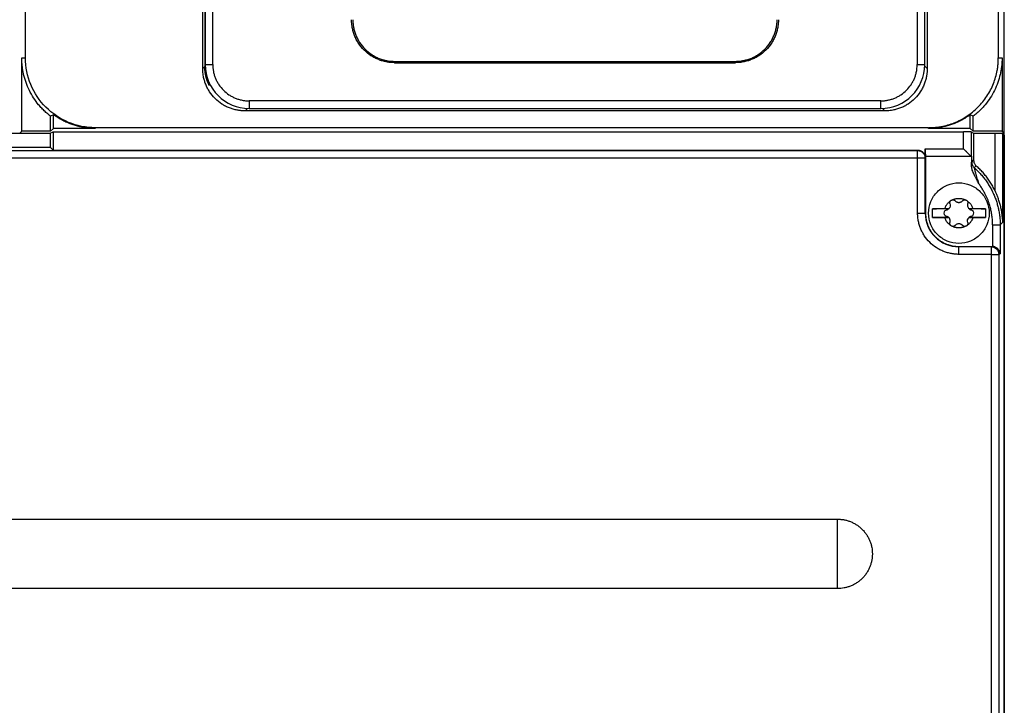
# Model space of a CAD drawing. Header units: millimetres. Extents: x 190.2 to 209.8, y 176 to 224.
# Tile 5 of 9: x 196.8 to 209.8, y 200 to 209.1. Entities that reach past the tile are written whole.
import ezdxf

# ---------------------------------------------------------------- set-up
doc = ezdxf.new("R2010")
doc.units = ezdxf.units.MM

msp = doc.modelspace()

# ---------------------------------------------------------------- linework, layer by layer
at = {"color": 7, "linetype": 'Continuous', "lineweight": 25}
for p, q in [((199.169, 208.407), (199.169, 221.541)), ((199.201, 221.486), (199.201, 208.461)), ((199.301, 208.461), (199.301, 221.486)), ((208.6, 221.486), (208.6, 208.461)), ((208.7, 208.461), (208.7, 221.486)), ((208.732, 221.541), (208.732, 208.407)), ((196.829, 208.549), (196.829, 221.399)), ((209.671, 221.399), (209.671, 208.549)), ((209.75, 207.549), (209.75, 221.399)), ((199.195, 210.076), (199.195, 208.433)), ((196.78, 208.549), (196.829, 208.549)), ((196.78, 207.579), (196.78, 208.549)), ((201.7, 208.503), (201.7, 208.485)), ((201.7, 208.503), (206.2, 208.503)), ((201.7, 208.485), (206.2, 208.485)), ((206.2, 208.485), (206.2, 208.503)), ((209.671, 208.549), (209.72, 208.549)), ((209.72, 208.549), (209.72, 207.579)), ((199.195, 208.433), (199.169, 208.407)), ((199.201, 208.461), (199.301, 208.461)), ((199.252, 208.224), (199.252, 208.186)), ((208.12, 207.981), (199.781, 207.981)), ((208.12, 207.881), (208.12, 207.981)), ((208.174, 207.849), (199.727, 207.849)), ((199.781, 207.881), (208.12, 207.881)), ((197.199, 207.798), (197.16, 207.779)), ((197.16, 207.579), (197.16, 207.779)), ((197.199, 207.618), (197.199, 207.798)), ((209.34, 207.779), (209.301, 207.798)), ((209.301, 207.618), (209.301, 207.798)), ((209.34, 207.579), (209.34, 207.779)), ((196.78, 207.579), (196.755, 207.554)), ((197.16, 207.579), (196.78, 207.579)), ((197.155, 207.554), (197.194, 207.573)), ((197.199, 207.618), (197.16, 207.579)), ((197.194, 207.573), (197.194, 207.33)), ((197.194, 207.573), (209.211, 207.573)), ((197.75, 207.618), (197.199, 207.618)), ((208.75, 207.627), (197.75, 207.627)), ((197.75, 207.627), (197.75, 207.618)), ((208.75, 207.618), (208.75, 207.627)), ((209.301, 207.618), (208.75, 207.618)), ((209.211, 207.349), (209.211, 207.573)), ((209.34, 207.579), (209.301, 207.618)), ((209.72, 207.579), (209.34, 207.579)), ((209.75, 207.549), (209.72, 207.579)), ((190.375, 207.554), (197.155, 207.554)), ((197.155, 207.554), (197.155, 207.369)), ((209.311, 207.571), (209.311, 207.249)), ((209.311, 207.571), (209.345, 207.554)), ((209.345, 207.554), (209.345, 207.197)), ((209.345, 207.554), (209.625, 207.554)), ((209.625, 207.554), (209.625, 206.796)), ((209.725, 207.551), (209.725, 206.375)), ((209.75, 207.539), (209.725, 207.551)), ((209.73, 207.549), (209.75, 207.549)), ((209.75, 183.61), (209.75, 207.539)), ((209.75, 207.531), (209.75, 183.796)), ((191.38, 207.369), (197.155, 207.369)), ((191.394, 207.325), (208.606, 207.325)), ((197.155, 207.369), (197.194, 207.33)), ((197.194, 207.33), (208.607, 207.33)), ((208.607, 207.33), (208.606, 207.325)), ((208.707, 207.249), (208.707, 207.349)), ((208.707, 207.349), (209.211, 207.349)), ((208.606, 207.225), (191.394, 207.225)), ((208.606, 206.499), (208.606, 207.225)), ((208.706, 207.225), (208.676, 207.225)), ((208.706, 207.225), (208.707, 207.23)), ((208.706, 206.499), (208.706, 207.225)), ((208.709, 207.249), (209.311, 207.249)), ((208.71, 207.249), (208.71, 206.499)), ((209.315, 207.249), (209.311, 207.249)), ((209.315, 207.249), (209.315, 207.137)), ((209.32, 207.172), (209.345, 207.197)), ((209.379, 207.122), (209.354, 207.097)), ((209.016, 206.556), (208.8, 206.556)), ((208.964, 206.559), (209.019, 206.559)), ((209.281, 206.559), (209.336, 206.559)), ((209.5, 206.556), (209.284, 206.556)), ((208.606, 206.499), (208.706, 206.499)), ((208.706, 206.499), (208.71, 206.499)), ((208.8, 206.442), (209.016, 206.442)), ((209.019, 206.439), (208.964, 206.439)), ((209.336, 206.439), (209.281, 206.439)), ((209.284, 206.442), (209.5, 206.442)), ((209.595, 206.345), (209.592, 206.059)), ((209.725, 206.375), (209.695, 206.345)), ((209.695, 206.345), (209.695, 205.96)), ((209.15, 206.054), (209.15, 206.059)), ((209.15, 206.059), (209.592, 206.059)), ((209.577, 206.054), (209.15, 206.054)), ((209.15, 205.954), (209.15, 206.054)), ((209.592, 206.059), (209.577, 206.054)), ((209.577, 205.954), (209.15, 205.954)), ((209.577, 205.954), (209.577, 178.599)), ((209.695, 205.96), (209.677, 205.954)), ((209.677, 205.954), (209.677, 178.599)), ((192.45, 202.457), (207.55, 202.457)), ((207.55, 201.999), (207.55, 202.457)), ((207.55, 201.541), (207.55, 201.999)), ((207.55, 201.541), (192.45, 201.541))]:
    msp.add_line(p, q, dxfattribs=at)
at = {"color": 8, "linetype": 'Continuous', "lineweight": 25}
for p, q in [((208.699, 208.44), (208.732, 208.407)), ((199.76, 207.882), (199.727, 207.849)), ((208.141, 207.882), (208.174, 207.849))]:
    msp.add_line(p, q, dxfattribs=at)
at = {"color": 7, "linetype": 'Continuous', "lineweight": 25}
for centre, radius, start, end in [((199.781, 208.461), 0.58, 180, 270), ((208.12, 208.461), 0.58, 270, 0), ((209.15, 206.499), 0.444, 180, 270)]:
    msp.add_arc(centre, radius, start, end, dxfattribs=at)
for points, knots in [([(201.7, 208.485), (201.694, 208.486), (201.68, 208.486), (201.659, 208.487), (201.638, 208.489), (201.618, 208.491), (201.586, 208.497), (201.543, 208.507), (201.49, 208.525), (201.439, 208.548), (201.372, 208.587), (201.296, 208.649), (201.234, 208.725), (201.195, 208.792), (201.172, 208.843), (201.154, 208.896), (201.143, 208.943), (201.137, 208.984), (201.133, 209.019), (201.133, 209.042), (201.133, 209.053)], [0, 0, 0, 0, 0.023335, 0.046627, 0.069909, 0.093211, 0.116565, 0.178299, 0.240092, 0.3044, 0.368768, 0.500006, 0.631244, 0.695552, 0.759919, 0.821653, 0.883446, 0.922309, 0.961111, 1, 1, 1, 1]), ([(201.15, 209.053), (201.151, 209.047), (201.151, 209.033), (201.152, 209.013), (201.154, 208.993), (201.156, 208.973), (201.161, 208.942), (201.171, 208.901), (201.189, 208.85), (201.211, 208.8), (201.249, 208.735), (201.309, 208.662), (201.382, 208.602), (201.447, 208.564), (201.497, 208.541), (201.548, 208.524), (201.594, 208.513), (201.634, 208.507), (201.667, 208.504), (201.689, 208.503), (201.7, 208.503)], [0, 0, 0, 0, 0.023334, 0.046627, 0.069909, 0.093211, 0.116565, 0.178298, 0.240092, 0.304399, 0.368768, 0.500006, 0.631244, 0.695551, 0.759919, 0.821652, 0.883446, 0.922308, 0.961111, 1, 1, 1, 1]), ([(206.768, 209.053), (206.768, 209.046), (206.768, 209.032), (206.767, 209.012), (206.765, 208.991), (206.762, 208.97), (206.757, 208.939), (206.747, 208.896), (206.729, 208.843), (206.706, 208.792), (206.667, 208.725), (206.605, 208.649), (206.529, 208.587), (206.462, 208.548), (206.411, 208.525), (206.358, 208.507), (206.311, 208.496), (206.27, 208.489), (206.235, 208.486), (206.212, 208.486), (206.2, 208.485)], [0, 0, 0, 0, 0.023335, 0.046627, 0.069909, 0.093211, 0.116565, 0.178299, 0.240092, 0.3044, 0.368768, 0.500006, 0.631244, 0.695552, 0.759919, 0.821653, 0.883446, 0.922309, 0.961111, 1, 1, 1, 1]), ([(206.2, 208.503), (206.207, 208.503), (206.221, 208.503), (206.241, 208.505), (206.261, 208.506), (206.281, 208.509), (206.311, 208.514), (206.353, 208.524), (206.404, 208.541), (206.454, 208.564), (206.519, 208.602), (206.592, 208.662), (206.652, 208.735), (206.69, 208.8), (206.712, 208.85), (206.73, 208.901), (206.741, 208.947), (206.747, 208.986), (206.75, 209.02), (206.75, 209.042), (206.75, 209.053)], [0, 0, 0, 0, 0.023334, 0.046627, 0.069909, 0.093211, 0.116565, 0.178298, 0.240092, 0.304399, 0.368768, 0.500006, 0.631244, 0.695551, 0.759919, 0.821652, 0.883446, 0.922308, 0.961111, 1, 1, 1, 1]), ([(197.16, 207.779), (197.152, 207.785), (197.135, 207.798), (197.111, 207.818), (197.088, 207.839), (197.065, 207.861), (197.044, 207.884), (197.022, 207.907), (196.985, 207.951), (196.934, 208.02), (196.878, 208.118), (196.834, 208.222), (196.808, 208.312), (196.793, 208.385), (196.786, 208.439), (196.781, 208.494), (196.78, 208.53), (196.78, 208.549)], [0, 0, 0, 0, 0.035334, 0.070578, 0.10577, 0.140945, 0.176141, 0.211394, 0.246743, 0.373347, 0.500011, 0.626616, 0.753279, 0.815048, 0.876625, 0.93821, 1, 1, 1, 1]), ([(197.75, 207.627), (197.629, 207.627), (197.509, 207.651), (197.286, 207.744), (197.184, 207.812), (197.013, 207.983), (196.945, 208.085), (196.853, 208.308), (196.829, 208.428), (196.829, 208.549)], [0, 0, 0, 0, 0.25, 0.25, 0.5, 0.5, 0.75, 0.75, 1, 1, 1, 1]), ([(208.75, 207.627), (208.759, 207.627), (208.778, 207.628), (208.806, 207.629), (208.834, 207.631), (208.862, 207.634), (208.89, 207.638), (208.938, 207.646), (209.005, 207.662), (209.091, 207.691), (209.175, 207.729), (209.283, 207.793), (209.406, 207.893), (209.506, 208.016), (209.57, 208.124), (209.608, 208.208), (209.637, 208.294), (209.655, 208.37), (209.665, 208.437), (209.67, 208.493), (209.671, 208.53), (209.671, 208.549)], [0, 0, 0, 0, 0.019453, 0.038872, 0.058274, 0.077679, 0.097104, 0.116567, 0.178312, 0.240094, 0.304413, 0.368769, 0.500007, 0.631244, 0.695564, 0.75992, 0.821665, 0.883447, 0.922314, 0.961117, 1, 1, 1, 1]), ([(209.72, 208.549), (209.72, 208.538), (209.72, 208.517), (209.718, 208.486), (209.716, 208.455), (209.712, 208.424), (209.708, 208.393), (209.702, 208.362), (209.69, 208.305), (209.666, 208.222), (209.622, 208.118), (209.566, 208.02), (209.511, 207.945), (209.462, 207.889), (209.424, 207.85), (209.383, 207.813), (209.354, 207.79), (209.34, 207.779)], [0, 0, 0, 0, 0.035334, 0.070578, 0.10577, 0.140945, 0.176141, 0.211394, 0.246743, 0.373347, 0.500011, 0.626616, 0.753279, 0.815048, 0.876625, 0.93821, 1, 1, 1, 1]), ([(199.727, 207.849), (199.72, 207.849), (199.706, 207.849), (199.686, 207.85), (199.665, 207.852), (199.645, 207.855), (199.614, 207.86), (199.572, 207.87), (199.52, 207.887), (199.469, 207.91), (199.404, 207.949), (199.329, 208.009), (199.269, 208.084), (199.23, 208.149), (199.207, 208.2), (199.19, 208.252), (199.179, 208.298), (199.173, 208.338), (199.169, 208.372), (199.169, 208.395), (199.169, 208.407)], [0, 0, 0, 0, 0.023404, 0.04676, 0.070099, 0.093451, 0.116849, 0.178636, 0.240445, 0.304706, 0.369, 0.500006, 0.631011, 0.695244, 0.759566, 0.821315, 0.883162, 0.922101, 0.960999, 1, 1, 1, 1]), ([(199.252, 208.186), (199.249, 208.193), (199.243, 208.206), (199.235, 208.225), (199.227, 208.245), (199.221, 208.265), (199.215, 208.286), (199.208, 208.313), (199.201, 208.348), (199.196, 208.39), (199.195, 208.419), (199.195, 208.433)], [0, 0, 0, 0, 0.083403, 0.166594, 0.249694, 0.332825, 0.416108, 0.499663, 0.666462, 0.832919, 1, 1, 1, 1]), ([(199.301, 208.461), (199.301, 208.455), (199.301, 208.442), (199.303, 208.424), (199.304, 208.405), (199.307, 208.386), (199.312, 208.358), (199.321, 208.322), (199.337, 208.277), (199.357, 208.235), (199.39, 208.181), (199.44, 208.12), (199.501, 208.07), (199.555, 208.037), (199.597, 208.017), (199.642, 208.001), (199.682, 207.991), (199.719, 207.985), (199.75, 207.982), (199.771, 207.981), (199.781, 207.981)], [0, 0, 0, 0, 0.024977, 0.049935, 0.07491, 0.099943, 0.125071, 0.18765, 0.250101, 0.312479, 0.37513, 0.500007, 0.624885, 0.687464, 0.749914, 0.812292, 0.874943, 0.916732, 0.958358, 1, 1, 1, 1]), ([(208.12, 207.981), (208.126, 207.981), (208.139, 207.981), (208.157, 207.983), (208.176, 207.984), (208.195, 207.987), (208.223, 207.992), (208.259, 208.001), (208.304, 208.017), (208.346, 208.037), (208.4, 208.07), (208.461, 208.12), (208.511, 208.181), (208.544, 208.235), (208.564, 208.277), (208.58, 208.322), (208.59, 208.362), (208.596, 208.399), (208.599, 208.43), (208.6, 208.451), (208.6, 208.461)], [0, 0, 0, 0, 0.024977, 0.049935, 0.07491, 0.099943, 0.125071, 0.18765, 0.250101, 0.312479, 0.37513, 0.500007, 0.624885, 0.687464, 0.749914, 0.812292, 0.874943, 0.916732, 0.958358, 1, 1, 1, 1]), ([(208.732, 208.407), (208.732, 208.4), (208.732, 208.386), (208.731, 208.366), (208.729, 208.345), (208.726, 208.325), (208.721, 208.294), (208.711, 208.252), (208.694, 208.2), (208.671, 208.149), (208.632, 208.084), (208.572, 208.009), (208.497, 207.949), (208.432, 207.91), (208.381, 207.887), (208.329, 207.87), (208.283, 207.859), (208.243, 207.853), (208.209, 207.849), (208.186, 207.849), (208.174, 207.849)], [0, 0, 0, 0, 0.023404, 0.04676, 0.070099, 0.093451, 0.116849, 0.178636, 0.240445, 0.304706, 0.369, 0.500006, 0.631011, 0.695244, 0.759566, 0.821315, 0.883162, 0.922101, 0.960999, 1, 1, 1, 1]), ([(208.6, 208.461), (208.626, 208.461), (208.652, 208.461), (208.689, 208.461), (208.7, 208.461), (208.7, 208.461)], [0, 0, 0, 0, 0.5, 0.5, 1, 1, 1, 1]), ([(199.781, 207.981), (199.781, 207.955), (199.781, 207.929), (199.781, 207.892), (199.781, 207.881), (199.781, 207.881)], [0, 0, 0, 0, 0.5, 0.5, 1, 1, 1, 1]), ([(197.75, 207.618), (197.74, 207.618), (197.72, 207.618), (197.691, 207.62), (197.662, 207.622), (197.632, 207.625), (197.603, 207.629), (197.574, 207.634), (197.546, 207.64), (197.517, 207.647), (197.488, 207.655), (197.451, 207.667), (197.404, 207.684), (197.35, 207.707), (197.298, 207.734), (197.247, 207.764), (197.215, 207.787), (197.199, 207.798)], [0, 0, 0, 0, 0.050297, 0.100395, 0.150344, 0.200192, 0.249992, 0.299794, 0.349649, 0.399606, 0.449717, 0.500031, 0.600414, 0.700199, 0.799788, 0.899587, 1, 1, 1, 1]), ([(209.301, 207.798), (209.293, 207.793), (209.277, 207.781), (209.252, 207.765), (209.227, 207.749), (209.202, 207.735), (209.176, 207.721), (209.149, 207.708), (209.123, 207.696), (209.095, 207.684), (209.068, 207.674), (209.031, 207.661), (208.983, 207.647), (208.926, 207.634), (208.868, 207.625), (208.809, 207.619), (208.77, 207.618), (208.75, 207.618)], [0, 0, 0, 0, 0.050297, 0.100395, 0.150344, 0.200192, 0.249992, 0.299794, 0.349649, 0.399606, 0.449717, 0.500031, 0.600414, 0.700199, 0.799788, 0.899587, 1, 1, 1, 1]), ([(209.311, 207.571), (209.311, 207.571), (209.31, 207.571), (209.308, 207.571), (209.305, 207.572), (209.301, 207.572), (209.297, 207.572), (209.291, 207.572), (209.286, 207.572), (209.279, 207.573), (209.273, 207.573), (209.266, 207.573), (209.259, 207.573), (209.252, 207.573), (209.245, 207.573), (209.238, 207.573), (209.231, 207.573), (209.224, 207.573), (209.218, 207.573), (209.213, 207.573), (209.211, 207.573)], [0, 0, 0, 0, 0.0686711, 0.1357992, 0.2013843, 0.2654263, 0.3279253, 0.3888812, 0.448294, 0.5061637, 0.5624904, 0.617274, 0.6705146, 0.7222123, 0.772367, 0.8209789, 0.868048, 0.9135745, 0.9575584, 1, 1, 1, 1]), ([(209.625, 207.554), (209.628, 207.554), (209.635, 207.554), (209.644, 207.554), (209.653, 207.554), (209.665, 207.553), (209.679, 207.553), (209.695, 207.553), (209.708, 207.553), (209.717, 207.552), (209.723, 207.552), (209.725, 207.551), (209.725, 207.551)], [0, 0, 0, 0, 0.060396, 0.12033, 0.180308, 0.240837, 0.370277, 0.500069, 0.629526, 0.759335, 0.879578, 1, 1, 1, 1]), ([(208.606, 207.225), (208.606, 207.251), (208.606, 207.276), (208.606, 207.313), (208.606, 207.324), (208.606, 207.325)], [0, 0, 0, 0, 0.5, 0.5, 1, 1, 1, 1]), ([(208.606, 207.325), (208.632, 207.325), (208.658, 207.315), (208.695, 207.278), (208.706, 207.252), (208.706, 207.225)], [0, 0, 0, 0, 0.5, 0.5, 1, 1, 1, 1]), ([(208.607, 207.33), (208.61, 207.33), (208.615, 207.33), (208.624, 207.329), (208.632, 207.327), (208.643, 207.323), (208.657, 207.317), (208.671, 207.307), (208.684, 207.295), (208.694, 207.28), (208.702, 207.265), (208.705, 207.254), (208.706, 207.249)], [0, 0, 0, 0, 0.060605, 0.120877, 0.181241, 0.24212, 0.370794, 0.499945, 0.628744, 0.757865, 0.87892, 1, 1, 1, 1]), ([(208.707, 207.349), (208.707, 207.345), (208.707, 207.339), (208.707, 207.328), (208.707, 207.318), (208.707, 207.307), (208.707, 207.296), (208.707, 207.286), (208.708, 207.276), (208.708, 207.267), (208.708, 207.259), (208.708, 207.253), (208.708, 207.25), (208.709, 207.249), (208.709, 207.249)], [0, 0, 0, 0, 0.062479, 0.128752, 0.198817, 0.272674, 0.350324, 0.431765, 0.516998, 0.60602, 0.698832, 0.795434, 0.895823, 1, 1, 1, 1]), ([(209.211, 207.349), (209.214, 207.346), (209.22, 207.34), (209.229, 207.331), (209.236, 207.324), (209.242, 207.318), (209.252, 207.308), (209.265, 207.294), (209.281, 207.279), (209.294, 207.266), (209.303, 207.257), (209.308, 207.252), (209.31, 207.25), (209.311, 207.249), (209.311, 207.249)], [0, 0, 0, 0, 0.070384, 0.133152, 0.188304, 0.235843, 0.275771, 0.425413, 0.553376, 0.682604, 0.797758, 0.867527, 0.934645, 1, 1, 1, 1]), ([(209.345, 207.197), (209.345, 207.195), (209.346, 207.189), (209.347, 207.18), (209.348, 207.172), (209.351, 207.164), (209.356, 207.152), (209.364, 207.137), (209.374, 207.127), (209.379, 207.122)], [0, 0, 0, 0, 0.100408, 0.199937, 0.299316, 0.399277, 0.500541, 0.74956, 1, 1, 1, 1]), ([(209.315, 207.137), (209.315, 207.139), (209.315, 207.144), (209.316, 207.15), (209.317, 207.156), (209.317, 207.163), (209.318, 207.169), (209.319, 207.171), (209.32, 207.172)], [0, 0, 0, 0, 0.124179, 0.246373, 0.367189, 0.487252, 0.744677, 1, 1, 1, 1]), ([(209.41, 206.892), (209.405, 206.901), (209.395, 206.923), (209.377, 206.958), (209.36, 206.991), (209.345, 207.022), (209.333, 207.05), (209.324, 207.077), (209.319, 207.099), (209.316, 207.118), (209.315, 207.131), (209.315, 207.137)], [0, 0, 0, 0, 0.117208, 0.280827, 0.436366, 0.542009, 0.671275, 0.781565, 0.858905, 0.931504, 1, 1, 1, 1]), ([(209.32, 207.172), (209.32, 207.158), (209.323, 207.143), (209.335, 207.117), (209.344, 207.106), (209.354, 207.097)], [0, 0, 0, 0, 0.5, 0.5, 1, 1, 1, 1]), ([(209.354, 207.097), (209.354, 207.096), (209.354, 207.096), (209.354, 207.094), (209.354, 207.091), (209.355, 207.088), (209.356, 207.083), (209.357, 207.077), (209.359, 207.07), (209.36, 207.063), (209.363, 207.055), (209.365, 207.045), (209.368, 207.035), (209.372, 207.019), (209.379, 206.994), (209.389, 206.962), (209.399, 206.927), (209.406, 206.904), (209.41, 206.892)], [0, 0, 0, 0, 0.028306, 0.0574, 0.087601, 0.119182, 0.152367, 0.18734, 0.224241, 0.263182, 0.304245, 0.347493, 0.392973, 0.44072, 0.566231, 0.709199, 0.84603, 1, 1, 1, 1]), ([(209.354, 207.097), (209.362, 207.09), (209.377, 207.076), (209.399, 207.055), (209.421, 207.033), (209.441, 207.01), (209.462, 206.987), (209.481, 206.963), (209.5, 206.938), (209.518, 206.913), (209.535, 206.887), (209.552, 206.861), (209.567, 206.834), (209.582, 206.806), (209.596, 206.778), (209.613, 206.742), (209.632, 206.697), (209.65, 206.642), (209.666, 206.585), (209.679, 206.527), (209.688, 206.467), (209.694, 206.407), (209.695, 206.366), (209.695, 206.345)], [0, 0, 0, 0, 0.036066, 0.072189, 0.108371, 0.144611, 0.18091, 0.217267, 0.253683, 0.290158, 0.326692, 0.363285, 0.399938, 0.43665, 0.473422, 0.510254, 0.577496, 0.645644, 0.714699, 0.784661, 0.855532, 0.927311, 1, 1, 1, 1]), ([(209.625, 206.796), (209.621, 206.805), (209.612, 206.824), (209.597, 206.853), (209.581, 206.88), (209.564, 206.907), (209.547, 206.934), (209.528, 206.96), (209.509, 206.985), (209.489, 207.01), (209.469, 207.034), (209.448, 207.057), (209.426, 207.079), (209.403, 207.101), (209.387, 207.115), (209.379, 207.122)], [0, 0, 0, 0, 0.077623, 0.155129, 0.232516, 0.309786, 0.386939, 0.463975, 0.540896, 0.6177, 0.694389, 0.770963, 0.847423, 0.923768, 1, 1, 1, 1]), ([(208.75, 206.499), (208.75, 206.551), (208.76, 206.603), (208.8, 206.7), (208.83, 206.745), (208.904, 206.819), (208.949, 206.848), (209.045, 206.888), (209.098, 206.899), (209.15, 206.899)], [0, 0, 0, 0, 0.25, 0.25, 0.5, 0.5, 0.75, 0.75, 1, 1, 1, 1]), ([(209.15, 206.899), (209.202, 206.899), (209.255, 206.888), (209.351, 206.848), (209.396, 206.819), (209.47, 206.745), (209.5, 206.7), (209.54, 206.603), (209.55, 206.551), (209.55, 206.499)], [0, 0, 0, 0, 0.25, 0.25, 0.5, 0.5, 0.75, 0.75, 1, 1, 1, 1]), ([(209.595, 206.345), (209.595, 206.355), (209.595, 206.375), (209.593, 206.405), (209.591, 206.435), (209.587, 206.465), (209.583, 206.495), (209.577, 206.524), (209.571, 206.554), (209.563, 206.583), (209.55, 206.627), (209.529, 206.687), (209.499, 206.751), (209.469, 206.804), (209.441, 206.849), (209.42, 206.878), (209.41, 206.892)], [0, 0, 0, 0, 0.0514674, 0.1027269, 0.1538352, 0.2048497, 0.255828, 0.306828, 0.3579072, 0.4091231, 0.4605328, 0.5953481, 0.7299648, 0.8200801, 0.9099875, 1, 1, 1, 1]), ([(209.625, 206.796), (209.628, 206.79), (209.634, 206.777), (209.643, 206.757), (209.651, 206.737), (209.659, 206.715), (209.67, 206.684), (209.684, 206.642), (209.698, 206.588), (209.71, 206.532), (209.718, 206.478), (209.724, 206.426), (209.725, 206.392), (209.725, 206.375)], [0, 0, 0, 0, 0.045601, 0.09343, 0.143501, 0.195826, 0.250413, 0.36271, 0.499796, 0.63216, 0.759646, 0.882258, 1, 1, 1, 1]), ([(209.041, 206.661), (209.043, 206.663), (209.046, 206.666), (209.051, 206.67), (209.057, 206.672), (209.062, 206.673), (209.064, 206.674)], [0, 0, 0, 0, 0.254298, 0.500284, 0.746115, 1, 1, 1, 1]), ([(209.064, 206.674), (209.069, 206.676), (209.078, 206.68), (209.092, 206.685), (209.106, 206.689), (209.12, 206.692), (209.135, 206.694), (209.145, 206.694), (209.15, 206.694)], [0, 0, 0, 0, 0.168848, 0.335331, 0.500546, 0.665629, 0.831733, 1, 1, 1, 1]), ([(209.064, 206.674), (209.066, 206.674), (209.07, 206.675), (209.077, 206.674), (209.085, 206.673), (209.093, 206.669), (209.097, 206.665), (209.1, 206.662)], [0, 0, 0, 0, 0.16689, 0.332096, 0.500312, 0.749414, 1, 1, 1, 1]), ([(209.1, 206.662), (209.102, 206.661), (209.105, 206.657), (209.11, 206.653), (209.116, 206.649), (209.125, 206.645), (209.136, 206.642), (209.15, 206.64), (209.164, 206.642), (209.177, 206.646), (209.19, 206.653), (209.197, 206.659), (209.2, 206.662)], [0, 0, 0, 0, 0.062799, 0.125001, 0.187262, 0.250239, 0.374965, 0.500158, 0.624883, 0.750076, 0.874919, 1, 1, 1, 1]), ([(209.15, 206.694), (209.155, 206.694), (209.165, 206.694), (209.18, 206.692), (209.194, 206.689), (209.208, 206.685), (209.222, 206.68), (209.231, 206.676), (209.236, 206.674)], [0, 0, 0, 0, 0.168267, 0.334371, 0.499454, 0.664669, 0.831152, 1, 1, 1, 1]), ([(209.2, 206.662), (209.201, 206.664), (209.204, 206.666), (209.208, 206.669), (209.214, 206.672), (209.221, 206.674), (209.226, 206.674), (209.229, 206.675)], [0, 0, 0, 0, 0.166598, 0.332302, 0.500208, 0.749373, 1, 1, 1, 1]), ([(209.236, 206.674), (209.238, 206.673), (209.243, 206.672), (209.249, 206.67), (209.254, 206.666), (209.257, 206.663), (209.259, 206.661)], [0, 0, 0, 0, 0.253885, 0.499716, 0.745702, 1, 1, 1, 1]), ([(208.8, 206.557), (208.807, 206.557), (208.822, 206.557), (208.845, 206.557), (208.869, 206.558), (208.892, 206.558), (208.916, 206.558), (208.94, 206.559), (208.956, 206.559), (208.964, 206.559)], [0, 0, 0, 0, 0.145491, 0.290102, 0.433835, 0.576691, 0.71867, 0.859773, 1, 1, 1, 1]), ([(208.8, 206.441), (208.8, 206.448), (208.8, 206.464), (208.8, 206.487), (208.8, 206.51), (208.8, 206.534), (208.8, 206.549), (208.8, 206.557)], [0, 0, 0, 0, 0.200105, 0.400053, 0.599947, 0.799895, 1, 1, 1, 1]), ([(208.983, 206.537), (208.971, 206.534), (208.961, 206.526), (208.951, 206.503), (208.952, 206.49), (208.958, 206.479)], [0, 0, 0, 0, 0.5, 0.5, 1, 1, 1, 1]), ([(208.964, 206.559), (208.966, 206.563), (208.969, 206.571), (208.974, 206.583), (208.98, 206.595), (208.987, 206.606), (208.996, 206.619), (209.008, 206.633), (209.024, 206.648), (209.035, 206.657), (209.041, 206.661)], [0, 0, 0, 0, 0.101107, 0.201259, 0.300867, 0.40034, 0.500082, 0.667898, 0.833871, 1, 1, 1, 1]), ([(209.033, 206.624), (209.037, 206.613), (209.037, 206.601), (209.032, 206.578), (209.027, 206.567), (209.019, 206.559)], [0, 0, 0, 0, 0.5, 0.5, 1, 1, 1, 1]), ([(209.033, 206.624), (209.033, 206.626), (209.032, 206.629), (209.032, 206.634), (209.032, 206.641), (209.033, 206.648), (209.036, 206.653), (209.037, 206.655)], [0, 0, 0, 0, 0.166598, 0.332302, 0.500208, 0.749373, 1, 1, 1, 1]), ([(209.259, 206.661), (209.262, 206.658), (209.269, 206.653), (209.279, 206.645), (209.289, 206.636), (209.298, 206.627), (209.308, 206.614), (209.318, 206.599), (209.328, 206.579), (209.333, 206.566), (209.336, 206.559)], [0, 0, 0, 0, 0.099828, 0.199319, 0.298904, 0.399016, 0.500082, 0.666075, 0.832083, 1, 1, 1, 1]), ([(209.259, 206.661), (209.26, 206.659), (209.263, 206.656), (209.266, 206.65), (209.268, 206.642), (209.269, 206.634), (209.267, 206.627), (209.267, 206.624)], [0, 0, 0, 0, 0.16689, 0.332096, 0.500312, 0.749414, 1, 1, 1, 1]), ([(209.267, 206.624), (209.266, 206.621), (209.264, 206.615), (209.263, 206.607), (209.264, 206.598), (209.265, 206.587), (209.27, 206.573), (209.277, 206.563), (209.281, 206.559)], [0, 0, 0, 0, 0.125564, 0.249477, 0.373768, 0.500448, 0.749481, 1, 1, 1, 1]), ([(209.336, 206.559), (209.344, 206.559), (209.36, 206.559), (209.384, 206.558), (209.408, 206.558), (209.431, 206.558), (209.455, 206.557), (209.478, 206.557), (209.493, 206.557), (209.5, 206.557)], [0, 0, 0, 0, 0.140227, 0.28133, 0.423309, 0.566165, 0.709898, 0.854509, 1, 1, 1, 1]), ([(209.5, 206.557), (209.5, 206.549), (209.5, 206.534), (209.5, 206.51), (209.5, 206.487), (209.5, 206.464), (209.5, 206.448), (209.5, 206.441)], [0, 0, 0, 0, 0.200105, 0.400053, 0.599947, 0.799895, 1, 1, 1, 1]), ([(209.15, 205.954), (209.143, 205.954), (209.13, 205.955), (209.11, 205.956), (209.09, 205.958), (209.071, 205.96), (209.04, 205.965), (208.999, 205.975), (208.949, 205.992), (208.899, 206.015), (208.835, 206.052), (208.762, 206.111), (208.703, 206.184), (208.666, 206.248), (208.643, 206.297), (208.626, 206.348), (208.615, 206.393), (208.609, 206.432), (208.606, 206.466), (208.606, 206.488), (208.606, 206.499)], [0, 0, 0, 0, 0.023334, 0.046627, 0.069908, 0.093211, 0.116565, 0.178298, 0.240092, 0.304399, 0.368768, 0.500006, 0.631244, 0.695551, 0.759919, 0.821652, 0.883446, 0.922308, 0.961111, 1, 1, 1, 1]), ([(208.71, 206.499), (208.71, 206.492), (208.71, 206.478), (208.712, 206.457), (208.714, 206.437), (208.718, 206.416), (208.722, 206.396), (208.727, 206.376), (208.734, 206.356), (208.743, 206.329), (208.759, 206.296), (208.781, 206.257), (208.808, 206.221), (208.838, 206.187), (208.872, 206.157), (208.909, 206.13), (208.947, 206.107), (208.987, 206.089), (209.027, 206.076), (209.067, 206.066), (209.108, 206.06), (209.136, 206.059), (209.15, 206.059)], [0, 0, 0, 0, 0.030233, 0.060267, 0.090169, 0.120005, 0.149843, 0.179752, 0.209798, 0.240047, 0.304321, 0.368671, 0.434313, 0.500032, 0.565674, 0.631394, 0.695668, 0.760018, 0.820269, 0.87999, 0.93972, 1, 1, 1, 1]), ([(209.15, 206.099), (209.098, 206.099), (209.045, 206.109), (208.949, 206.149), (208.904, 206.179), (208.83, 206.253), (208.8, 206.297), (208.76, 206.394), (208.75, 206.446), (208.75, 206.499)], [0, 0, 0, 0, 0.25, 0.25, 0.5, 0.5, 0.75, 0.75, 1, 1, 1, 1]), ([(208.964, 206.439), (208.956, 206.439), (208.94, 206.439), (208.916, 206.439), (208.892, 206.439), (208.869, 206.44), (208.845, 206.44), (208.822, 206.44), (208.807, 206.441), (208.8, 206.441)], [0, 0, 0, 0, 0.140227, 0.28133, 0.423309, 0.566165, 0.709898, 0.854509, 1, 1, 1, 1]), ([(209.041, 206.337), (209.038, 206.339), (209.031, 206.344), (209.021, 206.352), (209.011, 206.361), (209.002, 206.371), (208.992, 206.383), (208.982, 206.399), (208.972, 206.418), (208.967, 206.432), (208.964, 206.439)], [0, 0, 0, 0, 0.099828, 0.199319, 0.298904, 0.399016, 0.500082, 0.666075, 0.832083, 1, 1, 1, 1]), ([(209.033, 206.374), (209.034, 206.376), (209.036, 206.382), (209.037, 206.391), (209.036, 206.399), (209.035, 206.411), (209.03, 206.425), (209.023, 206.434), (209.019, 206.439)], [0, 0, 0, 0, 0.125564, 0.249477, 0.373768, 0.500448, 0.749481, 1, 1, 1, 1]), ([(209.55, 206.499), (209.55, 206.446), (209.54, 206.394), (209.5, 206.297), (209.47, 206.253), (209.396, 206.179), (209.351, 206.149), (209.255, 206.109), (209.202, 206.099), (209.15, 206.099)], [0, 0, 0, 0, 0.25, 0.25, 0.5, 0.5, 0.75, 0.75, 1, 1, 1, 1]), ([(209.336, 206.439), (209.334, 206.435), (209.331, 206.426), (209.326, 206.414), (209.32, 206.403), (209.313, 206.392), (209.304, 206.379), (209.292, 206.364), (209.276, 206.349), (209.265, 206.341), (209.259, 206.337)], [0, 0, 0, 0, 0.101107, 0.201259, 0.300867, 0.40034, 0.500082, 0.667898, 0.833871, 1, 1, 1, 1]), ([(209.267, 206.374), (209.263, 206.385), (209.263, 206.397), (209.268, 206.419), (209.273, 206.43), (209.281, 206.439)], [0, 0, 0, 0, 0.5, 0.5, 1, 1, 1, 1]), ([(209.317, 206.46), (209.329, 206.463), (209.339, 206.472), (209.349, 206.494), (209.348, 206.508), (209.342, 206.518)], [0, 0, 0, 0, 0.5, 0.5, 1, 1, 1, 1]), ([(209.5, 206.441), (209.493, 206.441), (209.478, 206.44), (209.455, 206.44), (209.431, 206.44), (209.408, 206.439), (209.384, 206.439), (209.36, 206.439), (209.344, 206.439), (209.336, 206.439)], [0, 0, 0, 0, 0.145491, 0.290102, 0.433835, 0.576691, 0.71867, 0.859773, 1, 1, 1, 1]), ([(209.041, 206.337), (209.04, 206.338), (209.037, 206.342), (209.034, 206.348), (209.032, 206.355), (209.031, 206.364), (209.033, 206.37), (209.033, 206.374)], [0, 0, 0, 0, 0.16689, 0.332096, 0.500312, 0.749414, 1, 1, 1, 1]), ([(209.064, 206.324), (209.062, 206.324), (209.057, 206.325), (209.051, 206.328), (209.046, 206.332), (209.043, 206.335), (209.041, 206.337)], [0, 0, 0, 0, 0.253885, 0.499716, 0.745702, 1, 1, 1, 1]), ([(209.15, 206.304), (209.145, 206.304), (209.135, 206.304), (209.12, 206.306), (209.106, 206.308), (209.092, 206.312), (209.078, 206.317), (209.069, 206.321), (209.064, 206.324)], [0, 0, 0, 0, 0.168267, 0.334371, 0.499454, 0.664669, 0.831152, 1, 1, 1, 1]), ([(209.1, 206.335), (209.099, 206.334), (209.096, 206.332), (209.092, 206.328), (209.086, 206.326), (209.079, 206.323), (209.074, 206.323), (209.071, 206.323)], [0, 0, 0, 0, 0.166598, 0.332302, 0.500208, 0.749373, 1, 1, 1, 1]), ([(209.2, 206.335), (209.198, 206.337), (209.195, 206.34), (209.19, 206.345), (209.184, 206.348), (209.175, 206.352), (209.164, 206.356), (209.15, 206.357), (209.136, 206.356), (209.123, 206.352), (209.11, 206.345), (209.103, 206.339), (209.1, 206.335)], [0, 0, 0, 0, 0.062799, 0.125001, 0.187262, 0.250239, 0.374965, 0.500158, 0.624883, 0.750076, 0.874919, 1, 1, 1, 1]), ([(209.236, 206.324), (209.231, 206.321), (209.222, 206.317), (209.208, 206.312), (209.194, 206.308), (209.18, 206.306), (209.165, 206.304), (209.155, 206.304), (209.15, 206.304)], [0, 0, 0, 0, 0.168848, 0.335331, 0.500546, 0.665629, 0.831733, 1, 1, 1, 1]), ([(209.229, 206.323), (209.227, 206.323), (209.223, 206.323), (209.218, 206.324), (209.212, 206.326), (209.206, 206.33), (209.202, 206.333), (209.2, 206.335)], [0, 0, 0, 0, 0.166598, 0.332302, 0.500208, 0.749373, 1, 1, 1, 1]), ([(209.259, 206.337), (209.257, 206.335), (209.254, 206.332), (209.249, 206.328), (209.243, 206.325), (209.238, 206.324), (209.236, 206.324)], [0, 0, 0, 0, 0.2542984, 0.5002838, 0.7461153, 1, 1, 1, 1]), ([(209.267, 206.374), (209.267, 206.371), (209.268, 206.367), (209.268, 206.361), (209.267, 206.353), (209.265, 206.345), (209.261, 206.339), (209.259, 206.337)], [0, 0, 0, 0, 0.1668899, 0.3320963, 0.5003119, 0.7494138, 1, 1, 1, 1]), ([(209.595, 206.345), (209.607, 206.345), (209.619, 206.345), (209.643, 206.345), (209.654, 206.345), (209.674, 206.345), (209.681, 206.345), (209.692, 206.345), (209.694, 206.345), (209.695, 206.345)], [0, 0, 0, 0, 0.25, 0.25, 0.5, 0.5, 0.75, 0.75, 1, 1, 1, 1]), ([(209.577, 206.054), (209.603, 206.054), (209.629, 206.044), (209.666, 206.007), (209.677, 205.981), (209.677, 205.954)], [0, 0, 0, 0, 0.5, 0.5, 1, 1, 1, 1]), ([(209.577, 206.054), (209.577, 206.054), (209.577, 206.054), (209.577, 206.053), (209.577, 206.051), (209.577, 206.049), (209.577, 206.046), (209.577, 206.042), (209.577, 206.037), (209.577, 206.032), (209.577, 206.027), (209.577, 206.024)], [0, 0, 0, 0, 0.121875, 0.230862, 0.326957, 0.410157, 0.480462, 0.630165, 0.737555, 0.869854, 1, 1, 1, 1]), ([(209.695, 205.96), (209.695, 205.964), (209.694, 205.969), (209.693, 205.978), (209.691, 205.985), (209.688, 205.991), (209.684, 206.001), (209.677, 206.014), (209.663, 206.029), (209.648, 206.042), (209.632, 206.05), (209.617, 206.055), (209.605, 206.058), (209.597, 206.058), (209.592, 206.059)], [0, 0, 0, 0, 0.070326, 0.132975, 0.187948, 0.235247, 0.274874, 0.424224, 0.552023, 0.681353, 0.796789, 0.866849, 0.934298, 1, 1, 1, 1]), ([(209.577, 205.954), (209.58, 205.954), (209.587, 205.954), (209.597, 205.954), (209.607, 205.954), (209.617, 205.954), (209.627, 205.954), (209.637, 205.954), (209.647, 205.954), (209.659, 205.954), (209.668, 205.954), (209.674, 205.954), (209.676, 205.954), (209.677, 205.954)], [0, 0, 0, 0, 0.067513, 0.134507, 0.202252, 0.271874, 0.344304, 0.420265, 0.500265, 0.621247, 0.759446, 0.863499, 1, 1, 1, 1]), ([(207.55, 202.457), (207.557, 202.457), (207.572, 202.457), (207.593, 202.455), (207.615, 202.453), (207.636, 202.449), (207.657, 202.445), (207.678, 202.439), (207.698, 202.433), (207.726, 202.422), (207.761, 202.406), (207.801, 202.383), (207.839, 202.355), (207.875, 202.323), (207.906, 202.288), (207.934, 202.25), (207.958, 202.21), (207.976, 202.169), (207.991, 202.127), (208.001, 202.085), (208.007, 202.042), (208.008, 202.013), (208.008, 201.999)], [0, 0, 0, 0, 0.030233, 0.060268, 0.090169, 0.120005, 0.149844, 0.179752, 0.209798, 0.240047, 0.304323, 0.368671, 0.434315, 0.500032, 0.565676, 0.631394, 0.695669, 0.760018, 0.82027, 0.879991, 0.939721, 1, 1, 1, 1]), ([(208.008, 201.999), (208.008, 201.992), (208.008, 201.977), (208.006, 201.955), (208.004, 201.934), (208, 201.913), (207.996, 201.892), (207.99, 201.871), (207.984, 201.85), (207.973, 201.822), (207.958, 201.788), (207.934, 201.747), (207.906, 201.709), (207.875, 201.674), (207.839, 201.642), (207.801, 201.615), (207.761, 201.591), (207.72, 201.572), (207.678, 201.558), (207.636, 201.548), (207.593, 201.542), (207.564, 201.541), (207.55, 201.541)], [0, 0, 0, 0, 0.030233, 0.060268, 0.090169, 0.120005, 0.149844, 0.179752, 0.209798, 0.240047, 0.304323, 0.368671, 0.434315, 0.500032, 0.565676, 0.631394, 0.695669, 0.760018, 0.82027, 0.879991, 0.939721, 1, 1, 1, 1])]:
    msp.add_open_spline(points, degree=3, knots=knots, dxfattribs=at)
for points in [[(208.676, 207.225), (208.657, 207.225), (208.632, 207.225), (208.606, 207.225)], [(208.707, 207.23), (208.707, 207.236), (208.706, 207.242), (208.705, 207.248)], [(209.229, 206.675), (209.23, 206.675), (209.232, 206.675), (209.235, 206.674), (209.236, 206.674)], [(209.016, 206.556), (209.007, 206.547), (208.996, 206.54), (208.983, 206.537)], [(209.019, 206.559), (209.018, 206.558), (209.017, 206.557), (209.016, 206.556)], [(209.037, 206.655), (209.038, 206.656), (209.039, 206.658), (209.04, 206.66), (209.041, 206.661)], [(209.284, 206.556), (209.283, 206.557), (209.282, 206.558), (209.281, 206.559)], [(209.317, 206.537), (209.304, 206.54), (209.293, 206.547), (209.284, 206.556)], [(209.342, 206.518), (209.336, 206.528), (209.327, 206.535), (209.317, 206.537)], [(208.958, 206.479), (208.964, 206.47), (208.973, 206.463), (208.983, 206.46)], [(208.983, 206.46), (208.996, 206.457), (209.007, 206.451), (209.016, 206.442)], [(209.016, 206.442), (209.017, 206.441), (209.018, 206.44), (209.019, 206.439)], [(209.281, 206.439), (209.282, 206.44), (209.283, 206.441), (209.284, 206.442)], [(209.284, 206.442), (209.293, 206.451), (209.304, 206.457), (209.317, 206.46)], [(209.071, 206.323), (209.07, 206.323), (209.068, 206.323), (209.065, 206.323), (209.064, 206.324)], [(209.236, 206.324), (209.235, 206.323), (209.232, 206.323), (209.23, 206.323), (209.229, 206.323)], [(209.577, 206.024), (209.577, 206.006), (209.577, 205.98), (209.577, 205.954)]]:
    msp.add_open_spline(points, degree=3, dxfattribs=at)

doc.saveas('drawing.dxf')
